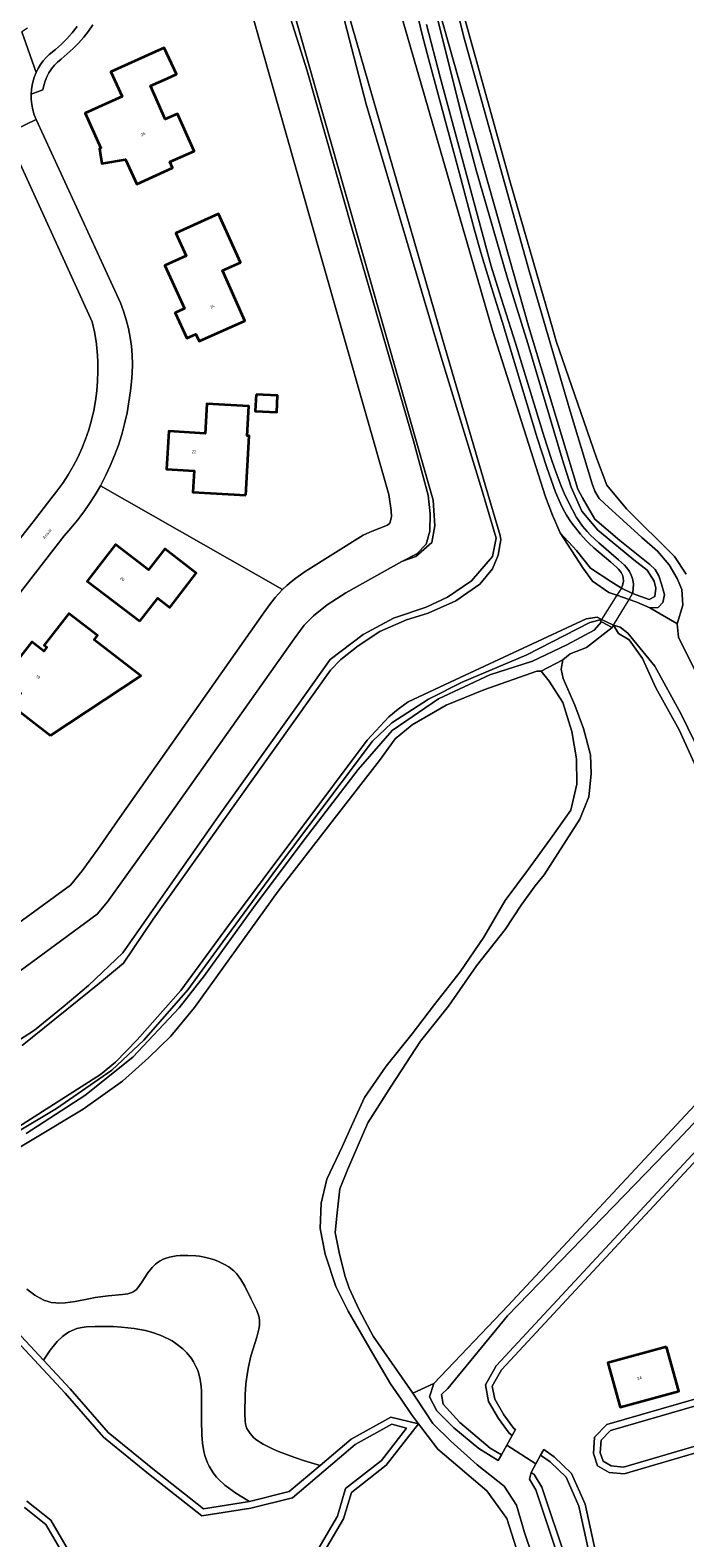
# Model space of a CAD drawing. Header units: metres. Extents: x 229229 to 231729, y 593167 to 595667.
# Tile 168 of 256: x 231423 to 231522, y 593718 to 593946. Entities that reach past the tile are written whole.
import ezdxf
from ezdxf.enums import TextEntityAlignment as Align

# ---------------------------------------------------------------- set-up
doc = ezdxf.new("R2010")
doc.units = ezdxf.units.M
for name, color, linetype, lineweight in [('B-WE-GR-BEPLANTING_CULTUUR_VASTE PLANTENVAK-GV', 90, 'Continuous', 18), ('B-WE-GR-GRAS-GV', 60, 'Continuous', 13), ('B-WE-GR-GROENVOORZIENING-GV', 80, 'Continuous', 18), ('B-WE-KW-KUNSTWERK_DEK-GV', 170, 'Continuous', 18), ('B-WE-OG-BEBOUWING-GV', 7, 'Continuous', 35), ('B-WE-OG-BEBOUWING-T18', 10, 'Continuous', 18), ('B-WE-OG-TERREIN_ERF-GV', 7, 'Continuous', 18), ('B-WE-OG-TOPOGRAFIE-T18', 10, 'Continuous', 18), ('B-WE-OG-WATER-GV', 130, 'Continuous', 18), ('B-WE-OG-WATER_SLOOT-GV', 120, 'Continuous', 18), ('B-WE-VH-VERHARDING_GESLOTEN-GV', 252, 'Continuous', 18), ('B-WE-VH-VERHARDING_HALFVERHARDING-GV', 252, 'Continuous', 18), ('B-WE-VH-VERHARDING_OPEN-GV', 252, 'Continuous', 18)]:
    doc.layers.add(name, color=color, linetype=linetype, lineweight=lineweight)
doc.styles.add('NLCS-ISO-M250-T18', font='NLCS-ISO.ttf', dxfattribs={"height": 0.45})

msp = doc.modelspace()

# ---------------------------------------------------------------- linework, layer by layer
at = {"layer": 'B-WE-GR-BEPLANTING_CULTUUR_VASTE PLANTENVAK-GV'}
for points in [[(231526.174, 593828.284), (231520.709, 593840.385), (231517.165, 593846.75), (231515.149, 593851.19), (231513.108, 593854.016), (231511.512, 593854.956), (231510.776, 593856.194), (231510.565, 593855.842), (231506.669, 593852.813), (231504.206, 593851.888), (231503.091, 593850.951), (231502.835, 593849.553), (231503.134, 593848.154), (231504.891, 593844.111), (231506.226, 593840.594), (231507.297, 593836.57), (231507.408, 593833.697), (231507.023, 593830.233), (231505.653, 593826.85), (231500.297, 593818.412), (231498.899, 593816.741), (231496.78, 593813.807), (231494.351, 593810.17), (231490.063, 593804.664), (231485.786, 593798.533), (231481.548, 593793.243), (231477.155, 593786.45), (231473.621, 593780.885), (231470.52, 593773.759), (231469.374, 593770.887), (231468.965, 593767.273), (231468.658, 593764.272), (231469.306, 593760.999), (231470.166, 593757.605), (231470.768, 593755.858), (231472.286, 593752.596), (231474.387, 593748.583), (231480.409, 593739.935), (231483.604, 593741.396), (231494.848, 593753.224), (231523.728, 593784.254)], [(231422.029, 593755.716), (231423.254, 593754.805), (231423.943, 593754.374), (231424.692, 593754.009), (231425.091, 593753.863), (231425.723, 593753.7), (231426.395, 593753.615), (231426.863, 593753.599), (231427.836, 593753.645), (231429.351, 593753.858), (231431.378, 593754.258), (231432.351, 593754.443), (231434.347, 593754.712), (231436.484, 593754.906), (231437.282, 593755.017), (231437.886, 593755.187), (231438.131, 593755.302), (231438.546, 593755.609), (231438.794, 593755.882), (231439.304, 593756.622), (231440.323, 593758.179), (231440.979, 593758.992), (231441.478, 593759.486), (231441.746, 593759.707), (231442.174, 593759.999), (231442.631, 593760.236), (231442.948, 593760.364), (231443.602, 593760.558), (231444.594, 593760.724), (231445.233, 593760.773), (231446.362, 593760.793), (231447.587, 593760.768), (231448.133, 593760.708), (231449.11, 593760.506), (231450.279, 593760.167), (231450.935, 593759.927), (231451.94, 593759.459), (231452.59, 593759.068), (231452.899, 593758.846), (231453.335, 593758.48), (231453.73, 593758.071), (231454.414, 593757.153), (231454.986, 593756.155), (231455.951, 593754.173), (231456.806, 593752.464), (231457.097, 593751.618), (231457.201, 593751.016), (231457.219, 593750.697), (231457.2, 593750.187), (231457.119, 593749.637), (231456.811, 593748.417), (231455.926, 593745.552), (231455.529, 593743.939), (231455.378, 593743.095), (231455.172, 593741.383), (231455.067, 593739.721), (231455.022, 593736.947), (231455.042, 593735.743), (231455.089, 593735.293), (231455.247, 593734.715), (231455.38, 593734.44), (231455.782, 593733.848), (231456.368, 593733.211), (231456.815, 593732.843), (231457.777, 593732.221), (231459.195, 593731.51), (231460.111, 593731.119), (231462.433, 593730.258), (231463.869, 593729.787), (231466.406, 593729.026), (231471.091, 593733.002), (231477.083, 593736.317), (231481.29, 593735.317), (231480.224, 593736.718), (231478.637, 593739.055), (231477.05, 593741.391), (231474.331, 593746.007), (231470.608, 593752.391), (231468.751, 593756.101), (231467.154, 593761.016), (231466.412, 593764.869), (231466.539, 593768.742), (231467.412, 593772.341), (231469.695, 593777.262), (231471.273, 593780.744), (231473.116, 593784.733), (231476.366, 593789.465), (231480.298, 593794.371), (231483.688, 593798.79), (231487.562, 593803.717), (231491.149, 593808.976), (231494.388, 593814.552), (231497.748, 593819.063), (231501.254, 593823.868), (231504.317, 593828.211), (231505.241, 593832.133), (231505.186, 593835.966), (231504.445, 593840.108), (231503.089, 593844.506), (231501.03, 593847.731), (231499.835, 593849.267), (231499.159, 593849.237), (231491.164, 593846.406), (231485.434, 593844.086), (231480.314, 593841.149), (231477.76, 593839.024), (231475.346, 593835.723), (231468.144, 593826.435), (231460.033, 593815.947), (231447.408, 593798.338), (231443.779, 593794.021), (231440.402, 593790.728), (231436.496, 593787.193), (231430.521, 593782.934), (231407.835, 593769.319)], [(231496.428, 593715.28), (231494.653, 593721.005), (231491.62, 593725.164), (231484.204, 593731.49), (231481.29, 593735.317), (231476.363, 593729.048), (231471.114, 593724.915), (231469.928, 593720.919), (231466.901, 593715.803)]]:
    msp.add_lwpolyline(points, dxfattribs=at)
msp.add_lwpolyline([(231424.542, 593744.951), (231428.569, 593740.622), (231434.339, 593734.007), (231441.061, 593728.51), (231448.746, 593722.447), (231455.718, 593723.548), (231455.427, 593723.713), (231453.644, 593724.819), (231452.516, 593725.618), (231451.973, 593726.048), (231451.108, 593726.837), (231450.727, 593727.245), (231450.217, 593727.877), (231449.586, 593728.882), (231449.329, 593729.414), (231448.929, 593730.546), (231448.784, 593731.149), (231448.585, 593732.397), (231448.483, 593733.643), (231448.44, 593735.838), (231448.44, 593739.079), (231448.422, 593740.272), (231448.381, 593740.944), (231448.24, 593742.011), (231447.966, 593743.109), (231447.765, 593743.657), (231447.604, 593744.018), (231447.218, 593744.725), (231446.916, 593745.182), (231446.211, 593746.056), (231445.602, 593746.665), (231444.571, 593747.491), (231444.009, 593747.857), (231443.418, 593748.188), (231442.171, 593748.753), (231440.867, 593749.196), (231439.985, 593749.429), (231438.236, 593749.765), (231436.346, 593749.967), (231435.085, 593750.027), (231432.38, 593750.052), (231431.036, 593750.013), (231430.326, 593749.919), (231429.591, 593749.738), (231429.213, 593749.604), (231428.44, 593749.234), (231428.045, 593748.991), (231427.439, 593748.541), (231426.61, 593747.764), (231426.186, 593747.292), (231425.539, 593746.469)], close=True, dxfattribs=at)
at = {"layer": 'B-WE-GR-GRAS-GV'}
for points in [[(231414.466, 593789.288), (231423.192, 593794.922), (231427.5, 593798.456), (231431.366, 593801.66), (231436.558, 593806.63), (231451.028, 593827.286), (231462.958, 593844.076), (231467.929, 593851.035), (231472.899, 593854.791), (231477.489, 593857.278), (231482.421, 593858.966), (231485.651, 593860.446), (231489.277, 593862.918), (231492.451, 593866.61), (231493.003, 593869.372), (231490.904, 593876.552), (231484.718, 593896.766), (231473.341, 593935.095), (231467.929, 593956.193)], [(231460.97, 593954.205), (231476.323, 593900.19), (231483.503, 593875.115), (231483.724, 593871.249), (231483.282, 593868.709), (231480.852, 593866.61), (231478.844, 593865.896), (231478.728, 593865.838), (231470.261, 593861.123), (231467.431, 593859.292), (231465.381, 593857.632), (231463.965, 593856.24), (231462.448, 593854.127), (231442.222, 593825.542), (231434.221, 593814.338), (231432.669, 593812.493), (231420.062, 593803.208), (231396.038, 593786.274), (231357.48, 593758.844), (231354.653, 593756.085), (231323.999, 593735.793), (231322.523, 593734.567), (231282.539, 593708.322)], [(231488.249, 593948.13), (231495.185, 593923.139), (231501.568, 593901.042), (231502.084, 593899.21), (231508.167, 593881.561), (231509.754, 593877.434), (231512.718, 593873.836), (231519.993, 593866.599), (231521.738, 593863.917)]]:
    msp.add_lwpolyline(points, dxfattribs=at)
at = {"layer": 'B-WE-GR-GROENVOORZIENING-GV'}
for points in [[(231477.719, 593951.774), (231492.466, 593900.848), (231500.496, 593875.656), (231501.539, 593872.862), (231502.683, 593870.196), (231505.153, 593867.531), (231507.284, 593864.821), (231510.362, 593862.826), (231511.967, 593861.814), (231512.111, 593862.203), (231512.254, 593862.861), (231512.24, 593863.386), (231512.163, 593863.68), (231511.905, 593864.177), (231511.52, 593864.672), (231511.202, 593865), (231510.367, 593865.741), (231507.8, 593867.911), (231507.081, 593868.584), (231506.651, 593869.025), (231505.791, 593870), (231504.824, 593871.206), (231504.333, 593871.869), (231503.651, 593872.88), (231503.078, 593873.889), (231502.731, 593874.61), (231502.012, 593876.364), (231500.673, 593880.075), (231499.948, 593882.251), (231499.221, 593884.553), (231497.508, 593890.261), (231493.93, 593902.17), (231492.77, 593905.888), (231491.356, 593910.438), (231490.699, 593912.641), (231489.743, 593916.025), (231487.449, 593924.578), (231482.839, 593941.775), (231481.832, 593945.651), (231480.611, 593950.693)], [(231482.454, 593947.13), (231484.544, 593939.195), (231488.382, 593925.009), (231491.031, 593915.036), (231492.279, 593910.562), (231493.454, 593906.674), (231495.943, 593898.885), (231500.283, 593884.737), (231501.33, 593881.46), (231501.886, 593879.825), (231502.801, 593877.393), (231503.422, 593875.942), (231504.537, 593873.658), (231505.176, 593872.508), (231505.505, 593871.992), (231506.07, 593871.226), (231506.768, 593870.418), (231507.307, 593869.852), (231508.542, 593868.674), (231511.501, 593866.124), (231512.418, 593865.276), (231512.762, 593864.9), (231513.171, 593864.341), (231513.447, 593863.81), (231513.556, 593863.531), (231513.679, 593863.097), (231513.769, 593862.419), (231513.753, 593861.745), (231513.671, 593861.102), (231513.653, 593861.003), (231516.166, 593860.107), (231517.014, 593860.554), (231517.142, 593861.831), (231516.929, 593862.895), (231515.865, 593864.556), (231513.823, 593866.088), (231511.525, 593868.004), (231508.376, 593870.601), (231505.993, 593873.454), (231504.334, 593877.115), (231503.015, 593881.373), (231497.781, 593898.871), (231494.674, 593908.919), (231489.994, 593925.097), (231487.696, 593933.655), (231483.524, 593950.473)], [(231421.91, 593779.263), (231430.784, 593785.018), (231438.069, 593790.809), (231445.057, 593798.312), (231448.903, 593803.186), (231456.331, 593813.464), (231463.963, 593823.745), (231472.117, 593834.387), (231477.285, 593840.25), (231484.309, 593845.065), (231492.063, 593848.702), (231498.528, 593850.747), (231503.701, 593853.248), (231507.824, 593855.436), (231508.936, 593856.727), (231510.565, 593855.842), (231510.776, 593856.194), (231508.928, 593857.096), (231507.164, 593856.642), (231497.67, 593851.708), (231487.849, 593847.587), (231482.793, 593845.04), (231477.253, 593841.455), (231474.327, 593838.65), (231459.923, 593819.544), (231451.661, 593808.27), (231446.37, 593801.014), (231439.744, 593793.398), (231434.891, 593788.878), (231426.491, 593783.052), (231414.174, 593775.671)], [(231526.096, 593778.248), (231493.837, 593743.505), (231492.432, 593741.029), (231492.794, 593739.063), (231494.19, 593736.694), (231495.705, 593734.632), (231495.929, 593734.447), (231495.442, 593733.568), (231494.624, 593732.09), (231499.006, 593729.257), (231499.726, 593730.572), (231500.232, 593731.439), (231501.806, 593730.338), (231504.418, 593727.814), (231506.495, 593723.17), (231508.01, 593716.173), (231515.805, 593683.244), (231517.613, 593669.938), (231517.613, 593663.654), (231518.433, 593659.427), (231519.348, 593657.023), (231521.184, 593655.683), (231522.167, 593655.882)], [(231420.515, 593749.279), (231424.542, 593744.951), (231425.539, 593746.469), (231426.186, 593747.292), (231426.61, 593747.764), (231427.439, 593748.541), (231428.045, 593748.991), (231428.44, 593749.234), (231429.213, 593749.604), (231429.591, 593749.738), (231430.326, 593749.919), (231431.036, 593750.013), (231432.38, 593750.052), (231435.085, 593750.027), (231436.346, 593749.967), (231438.236, 593749.765), (231439.985, 593749.429), (231440.867, 593749.196), (231442.171, 593748.753), (231443.418, 593748.188), (231444.009, 593747.857), (231444.571, 593747.491), (231445.602, 593746.665), (231446.211, 593746.056), (231446.916, 593745.182), (231447.218, 593744.725), (231447.604, 593744.018), (231447.765, 593743.657), (231447.966, 593743.109), (231448.24, 593742.011), (231448.381, 593740.944), (231448.422, 593740.272), (231448.44, 593739.079), (231448.44, 593735.838), (231448.483, 593733.643), (231448.585, 593732.397), (231448.784, 593731.149), (231448.929, 593730.546), (231449.329, 593729.414), (231449.586, 593728.882), (231450.217, 593727.877), (231450.727, 593727.245), (231451.108, 593726.837), (231451.973, 593726.048), (231452.516, 593725.618), (231453.644, 593724.819), (231455.427, 593723.713), (231455.718, 593723.548), (231461.721, 593725.05), (231466.406, 593729.026), (231463.869, 593729.787), (231462.433, 593730.258), (231460.111, 593731.119), (231459.195, 593731.51), (231457.777, 593732.221), (231456.815, 593732.843), (231456.368, 593733.211), (231455.782, 593733.848), (231455.38, 593734.44), (231455.247, 593734.715), (231455.089, 593735.293), (231455.042, 593735.743), (231455.022, 593736.947), (231455.067, 593739.721), (231455.172, 593741.383), (231455.378, 593743.095), (231455.529, 593743.939), (231455.926, 593745.552), (231456.811, 593748.417), (231457.119, 593749.637), (231457.2, 593750.187), (231457.219, 593750.697), (231457.201, 593751.016), (231457.097, 593751.618), (231456.806, 593752.464), (231455.951, 593754.173), (231454.986, 593756.155), (231454.414, 593757.153), (231453.73, 593758.071), (231453.335, 593758.48), (231452.899, 593758.846), (231452.59, 593759.068), (231451.94, 593759.459), (231450.935, 593759.927), (231450.279, 593760.167), (231449.11, 593760.506), (231448.133, 593760.708), (231447.587, 593760.768), (231446.362, 593760.793), (231445.233, 593760.773), (231444.594, 593760.724), (231443.602, 593760.558), (231442.948, 593760.364), (231442.631, 593760.236), (231442.174, 593759.999), (231441.746, 593759.707), (231441.478, 593759.486), (231440.979, 593758.992), (231440.323, 593758.179), (231439.304, 593756.622), (231438.794, 593755.882), (231438.546, 593755.609), (231438.131, 593755.302), (231437.886, 593755.187), (231437.282, 593755.017), (231436.484, 593754.906), (231434.347, 593754.712), (231432.351, 593754.443), (231431.378, 593754.258), (231429.351, 593753.858), (231427.836, 593753.645), (231426.863, 593753.599), (231426.395, 593753.615), (231425.723, 593753.7), (231425.091, 593753.863), (231424.692, 593754.009), (231423.943, 593754.374), (231423.254, 593754.805), (231422.029, 593755.716)], [(231541.759, 593736.362), (231512.353, 593727.741), (231510.105, 593727.97), (231508.36, 593728.976), (231507.716, 593730.802), (231507.911, 593733.29), (231509.775, 593735.204), (231541.916, 593744.521)], [(231502.684, 593714.274), (231498.997, 593725.311), (231498.053, 593726.916), (231498.286, 593727.941), (231499.006, 593729.257), (231494.624, 593732.09), (231493.805, 593730.611), (231493.312, 593729.781), (231490.368, 593731.56), (231486.615, 593734.718), (231484.033, 593737.293), (231482.936, 593739.414), (231483.604, 593741.396), (231480.409, 593739.935), (231481.039, 593739.03), (231483.44, 593735.38), (231486.149, 593732.674), (231490.12, 593729.119), (231494.232, 593725.883), (231496.065, 593723.005), (231497.285, 593718.889), (231498.501, 593715.28)], [(231427.724, 593715.212), (231424.887, 593720.082), (231421.665, 593722.641)]]:
    msp.add_lwpolyline(points, dxfattribs=at)
msp.add_lwpolyline([(231518.786, 593746.992), (231520.635, 593740.254), (231511.768, 593737.82), (231509.919, 593744.559)], close=True, dxfattribs=at)
at = {"layer": 'B-WE-KW-KUNSTWERK_DEK-GV'}
msp.add_lwpolyline([(231508.928, 593857.096), (231508.754, 593856.827), (231508.936, 593856.727), (231510.565, 593855.842), (231510.776, 593856.194), (231513.113, 593860.101), (231513.653, 593861.003), (231511.967, 593861.814), (231511.28, 593860.747)], close=True, dxfattribs=at)
at = {"layer": 'B-WE-OG-BEBOUWING-GV'}
for points in [[(231443.227, 593938.97), (231444.64, 593939.642), (231442.789, 593943.623), (231441.418, 593942.989), (231434.747, 593939.97), (231436.434, 593936.237), (231430.841, 593933.712), (231433.205, 593928.439), (231433.019, 593928.374), (231433.39, 593926.1), (231436.958, 593926.704), (231438.651, 593922.975), (231444.074, 593925.43), (231443.661, 593926.341), (231447.332, 593927.995), (231444.789, 593933.646), (231442.967, 593932.825), (231440.711, 593937.838)], [(231444.804, 593906.474), (231445.852, 593904.141), (231444.474, 593903.523), (231446.207, 593899.661), (231447.58, 593900.281), (231448.071, 593899.189), (231455.008, 593902.309), (231451.594, 593909.902), (231454.328, 593911.132), (231451.012, 593918.507), (231444.55, 593915.576), (231446.118, 593912.113), (231442.918, 593910.669)], [(231455.13, 593875.883), (231455.654, 593884.865), (231455.354, 593884.882), (231455.616, 593889.373), (231449.259, 593889.744), (231448.997, 593885.243), (231443.488, 593885.564), (231443.147, 593879.817), (231447.331, 593879.588), (231447.156, 593876.339)], [(231456.707, 593891.134), (231456.578, 593888.605), (231459.831, 593888.439), (231459.96, 593890.968)], [(231439.097, 593856.803), (231441.818, 593860.311), (231443.631, 593858.905), (231447.648, 593864.085), (231442.878, 593867.749), (231440.435, 593864.569), (231435.418, 593868.423), (231431.16, 593862.87)], [(231425.596, 593839.536), (231439.269, 593848.535), (231432.224, 593854), (231432.726, 593854.647), (231428.395, 593858.007), (231424.653, 593853.183), (231425.048, 593852.877), (231424.588, 593852.284), (231422.771, 593853.694), (231418.373, 593848.025), (231421.107, 593845.904), (231420.721, 593845.406), (231420.31, 593845.725), (231419.298, 593844.421)], [(231518.786, 593746.992), (231509.919, 593744.559), (231511.768, 593737.82), (231520.635, 593740.254)]]:
    msp.add_lwpolyline(points, close=True, dxfattribs=at)
at = {"layer": 'B-WE-OG-TERREIN_ERF-GV'}
for points in [[(231431.991, 593947.097), (231431.336, 593946.133), (231430.619, 593945.214), (231429.843, 593944.344), (231429.012, 593943.527), (231427.201, 593941.912), (231426.672, 593941.464), (231426.188, 593940.967), (231425.755, 593940.426), (231425.375, 593939.846), (231425.054, 593939.231), (231424.793, 593938.589), (231424.595, 593937.924), (231424.462, 593937.244), (231422.688, 593936.615), (231422.692, 593935.819), (231422.77, 593935.027), (231422.922, 593934.246), (231423.146, 593933.482), (231423.44, 593932.743), (231436.193, 593905), (231436.659, 593903.727), (231437.057, 593902.431), (231437.386, 593901.116), (231437.644, 593899.785), (231437.832, 593898.442), (231437.948, 593897.091), (231437.993, 593895.736), (231437.966, 593894.381), (231437.867, 593893.029), (231437.696, 593891.684), (231437.476, 593890.013), (231437.183, 593888.353), (231436.817, 593886.708), (231436.38, 593885.081), (231435.871, 593883.474), (231435.292, 593881.891), (231434.644, 593880.336), (231433.928, 593878.81), (231433.146, 593877.317), (231460.705, 593861.591), (231461.342, 593862.2), (231462.004, 593862.782), (231462.689, 593863.336), (231463.397, 593863.86), (231464.127, 593864.354), (231472.892, 593869.853), (231474.264, 593870.468), (231476.563, 593871.361), (231476.914, 593871.654), (231477.193, 593872.604), (231477.152, 593873.599), (231476.795, 593875.989), (231466.354, 593912.641), (231455.19, 593951.953)], [(231417.17, 593864.543), (231422.979, 593871.858), (231425.63, 593875.325), (231426.568, 593876.499), (231427.448, 593877.717), (231428.266, 593878.977), (231429.021, 593880.276), (231429.712, 593881.611), (231430.335, 593882.978), (231430.891, 593884.374), (231431.377, 593885.796), (231431.792, 593887.24), (231432.136, 593888.703), (231432.407, 593890.181), (231432.605, 593891.67), (231432.729, 593893.168), (231432.78, 593894.669), (231432.756, 593896.172), (231432.658, 593897.671), (231432.487, 593899.164), (231432.242, 593900.646), (231431.924, 593902.115), (231418.931, 593930.604)]]:
    msp.add_lwpolyline(points, dxfattribs=at)
for points in [[(231443.661, 593926.341), (231444.074, 593925.43), (231438.651, 593922.975), (231436.958, 593926.704), (231433.39, 593926.1), (231433.019, 593928.374), (231433.205, 593928.439), (231430.841, 593933.712), (231436.434, 593936.237), (231434.747, 593939.97), (231441.418, 593942.989), (231442.789, 593943.623), (231444.64, 593939.642), (231443.227, 593938.97), (231440.711, 593937.838), (231442.967, 593932.825), (231444.789, 593933.646), (231447.332, 593927.995)], [(231448.071, 593899.189), (231447.58, 593900.281), (231446.207, 593899.661), (231444.474, 593903.523), (231445.852, 593904.141), (231444.804, 593906.474), (231442.918, 593910.669), (231446.118, 593912.113), (231444.55, 593915.576), (231451.012, 593918.507), (231454.328, 593911.132), (231451.594, 593909.902), (231455.008, 593902.309)], [(231455.354, 593884.882), (231455.654, 593884.865), (231455.13, 593875.883), (231447.156, 593876.339), (231447.331, 593879.588), (231443.147, 593879.817), (231443.488, 593885.564), (231448.997, 593885.243), (231449.259, 593889.744), (231455.616, 593889.373)], [(231456.578, 593888.605), (231456.707, 593891.134), (231459.96, 593890.968), (231459.831, 593888.439)], [(231458.089, 593858.411), (231458.1, 593858.417), (231458.57, 593859.092), (231459.066, 593859.748), (231459.588, 593860.384), (231460.135, 593860.998), (231460.705, 593861.591), (231433.146, 593877.317), (231432.363, 593875.965), (231431.525, 593874.647), (231430.634, 593873.363), (231429.692, 593872.118), (231428.7, 593870.911), (231427.659, 593869.746), (231423.333, 593864.138), (231389.824, 593820.966), (231411.132, 593804.252), (231415.91, 593807.628), (231428.61, 593816.866), (231430.388, 593819.049), (231432.759, 593822.313), (231436.097, 593827.103)], [(231439.097, 593856.803), (231431.16, 593862.87), (231435.418, 593868.423), (231440.435, 593864.569), (231442.878, 593867.749), (231447.648, 593864.085), (231443.631, 593858.905), (231441.818, 593860.311)], [(231425.596, 593839.536), (231419.298, 593844.421), (231420.31, 593845.725), (231420.721, 593845.406), (231421.107, 593845.904), (231418.373, 593848.025), (231422.771, 593853.694), (231424.588, 593852.284), (231425.048, 593852.877), (231424.653, 593853.183), (231428.395, 593858.007), (231432.726, 593854.647), (231432.224, 593854), (231439.269, 593848.535)]]:
    msp.add_lwpolyline(points, close=True, dxfattribs=at)
at = {"layer": 'B-WE-OG-WATER-GV'}
for points in [[(231468.106, 593957.699), (231484.891, 593899.495), (231491.362, 593877.443), (231493.644, 593869.795), (231493.737, 593869.145), (231493.623, 593868.583), (231493.308, 593866.801), (231492.436, 593864.74), (231490.538, 593862.429), (231486.934, 593859.895), (231482.746, 593858.011), (231479.467, 593857.004), (231475.431, 593855.244), (231472.152, 593853.067), (231469.522, 593851.021), (231467.931, 593849.429), (231453.859, 593829.562), (231441.152, 593811.728), (231436.64, 593805.068), (231433.014, 593802.008), (231421.298, 593792.589)], [(231420.062, 593803.208), (231432.669, 593812.493), (231434.221, 593814.338), (231442.222, 593825.542), (231462.448, 593854.127), (231463.965, 593856.24), (231465.381, 593857.632), (231467.431, 593859.292), (231470.261, 593861.123), (231478.728, 593865.838), (231478.844, 593865.896), (231481.035, 593866.992), (231482.444, 593868.487), (231482.999, 593870.452), (231483.042, 593873.059), (231482.743, 593875.921), (231480.486, 593884.118), (231471.222, 593916.164), (231464.418, 593940.108), (231460.006, 593954.193)], [(231455.19, 593951.953), (231466.354, 593912.641), (231476.795, 593875.989), (231477.152, 593873.599), (231477.193, 593872.604), (231476.914, 593871.654), (231476.563, 593871.361), (231474.264, 593870.468), (231472.892, 593869.853), (231464.127, 593864.354), (231463.397, 593863.86), (231462.689, 593863.336), (231462.004, 593862.782), (231461.342, 593862.2), (231460.705, 593861.591), (231460.135, 593860.998), (231459.588, 593860.384), (231459.066, 593859.748), (231458.57, 593859.092), (231458.1, 593858.417), (231458.089, 593858.411), (231436.097, 593827.103), (231432.759, 593822.313), (231430.388, 593819.049), (231428.61, 593816.866), (231415.91, 593807.628)], [(231528.33, 593838.885), (231520.614, 593854.398), (231520.411, 593856.421), (231520.358, 593856.452), (231516.282, 593858.839), (231514.27, 593859.693), (231513.113, 593860.101), (231511.28, 593860.747), (231510.062, 593861.177), (231507.588, 593862.884), (231506.101, 593864.871), (231502.683, 593870.196), (231501.539, 593872.862), (231500.496, 593875.656), (231492.466, 593900.848), (231477.719, 593951.774)], [(231484.334, 593949.483), (231497.95, 593901.314), (231505.348, 593876.803), (231506.052, 593875.48), (231507.95, 593872.257), (231511.726, 593869.056), (231516.282, 593865.412), (231517.062, 593864.632), (231517.623, 593863.668), (231518.062, 593862.278), (231518.5, 593860.79), (231518.22, 593859.656), (231517.537, 593858.9), (231516.282, 593858.839), (231520.358, 593856.452), (231520.411, 593856.421), (231521.27, 593859.259), (231521.12, 593861.612), (231520.402, 593863.258), (231519.17, 593865.349), (231517.415, 593867.403), (231515.026, 593869.495), (231509.421, 593874.629), (231508.605, 593875.41), (231507.959, 593876.495), (231507.556, 593877.592), (231504.225, 593888.631), (231498.053, 593909.655), (231488.061, 593945.433), (231487.269, 593948.702)], [(231420.19, 593779.943), (231433.149, 593788.222), (231435.41, 593790.079), (231438.716, 593793.429), (231445.336, 593800.893), (231452.547, 593810.774), (231473.515, 593838.788), (231476.796, 593842.36), (231478.185, 593843.482), (231479.708, 593844.599), (231487.583, 593848.31), (231506.638, 593857.2), (231508.286, 593857.415), (231508.928, 593857.096), (231510.776, 593856.194), (231511.792, 593855.904), (231512.933, 593854.996), (231517.038, 593849.993), (231520.982, 593842.759), (231525.996, 593832.482)], [(231528.39, 593786.678), (231520.389, 593778.148), (231494.75, 593751.647), (231485.679, 593740.665), (231484.759, 593739.744), (231485.022, 593738.298), (231487.519, 593735.536), (231492.099, 593731.627), (231493.805, 593730.611), (231494.624, 593732.09), (231495.442, 593733.568), (231494.997, 593733.907), (231493.354, 593736.143), (231491.842, 593738.708), (231491.382, 593741.206), (231493.025, 593744.1), (231525.343, 593778.907)], [(231466.065, 593716.354), (231469.004, 593721.322), (231470.246, 593725.505), (231475.648, 593729.757), (231479.437, 593734.659), (231477.216, 593735.247), (231471.663, 593732.175), (231462.19, 593724.136), (231455.918, 593722.567), (231448.47, 593721.391), (231440.435, 593727.731), (231433.64, 593733.286), (231427.826, 593739.953), (231419.792, 593748.587)], [(231542.196, 593743.561), (231510.307, 593734.317), (231508.879, 593732.851), (231508.729, 593730.935), (231509.18, 593729.657), (231510.419, 593728.943), (231512.26, 593728.755), (231541.482, 593737.323)], [(231507.035, 593715.952), (231505.539, 593722.856), (231503.584, 593727.229), (231501.168, 593729.564), (231499.726, 593730.572), (231499.006, 593729.257), (231498.286, 593727.941), (231498.785, 593727.644), (231499.912, 593725.728), (231503.641, 593714.565)], [(231422.035, 593723.624), (231425.656, 593720.748), (231428.68, 593715.557)]]:
    msp.add_lwpolyline(points, dxfattribs=at)
at = {"layer": 'B-WE-OG-WATER_SLOOT-GV'}
for points in [[(231467.929, 593956.193), (231473.341, 593935.095), (231484.718, 593896.766), (231490.904, 593876.552), (231493.003, 593869.372), (231492.451, 593866.61), (231489.277, 593862.918), (231485.651, 593860.446), (231482.421, 593858.966), (231477.489, 593857.278), (231472.899, 593854.791), (231467.929, 593851.035), (231462.958, 593844.076), (231451.028, 593827.286), (231436.558, 593806.63), (231431.366, 593801.66), (231427.5, 593798.456), (231423.192, 593794.922), (231414.466, 593789.288)], [(231421.298, 593792.589), (231433.014, 593802.008), (231436.64, 593805.068), (231441.152, 593811.728), (231453.859, 593829.562), (231467.931, 593849.429), (231469.522, 593851.021), (231472.152, 593853.067), (231475.431, 593855.244), (231479.467, 593857.004), (231482.746, 593858.011), (231486.934, 593859.895), (231490.538, 593862.429), (231492.436, 593864.74), (231493.308, 593866.801), (231493.623, 593868.583), (231493.737, 593869.145), (231493.644, 593869.795), (231491.362, 593877.443), (231484.891, 593899.495), (231468.106, 593957.699)], [(231460.006, 593954.193), (231464.418, 593940.108), (231471.222, 593916.164), (231480.486, 593884.118), (231482.743, 593875.921), (231483.042, 593873.059), (231482.999, 593870.452), (231482.444, 593868.487), (231481.035, 593866.992), (231478.844, 593865.896), (231480.852, 593866.61), (231483.282, 593868.709), (231483.724, 593871.249), (231483.503, 593875.115), (231476.323, 593900.19), (231460.97, 593954.205)], [(231483.524, 593950.473), (231487.696, 593933.655), (231489.994, 593925.097), (231494.674, 593908.919), (231497.781, 593898.871), (231503.015, 593881.373), (231504.334, 593877.115), (231505.993, 593873.454), (231508.376, 593870.601), (231511.525, 593868.004), (231513.823, 593866.088), (231515.865, 593864.556), (231516.929, 593862.895), (231517.142, 593861.831), (231517.014, 593860.554), (231516.166, 593860.107), (231513.653, 593861.003), (231511.967, 593861.814), (231510.362, 593862.826), (231507.284, 593864.821), (231505.153, 593867.531), (231502.683, 593870.196), (231506.101, 593864.871), (231507.588, 593862.884), (231510.062, 593861.177), (231511.28, 593860.747), (231513.113, 593860.101), (231514.27, 593859.693), (231516.282, 593858.839), (231517.537, 593858.9), (231518.22, 593859.656), (231518.5, 593860.79), (231518.062, 593862.278), (231517.623, 593863.668), (231517.062, 593864.632), (231516.282, 593865.412), (231511.726, 593869.056), (231507.95, 593872.257), (231506.052, 593875.48), (231505.348, 593876.803), (231497.95, 593901.314), (231484.334, 593949.483)], [(231487.269, 593948.702), (231488.061, 593945.433), (231498.053, 593909.655), (231504.225, 593888.631), (231507.556, 593877.592), (231507.959, 593876.495), (231508.605, 593875.41), (231509.421, 593874.629), (231515.026, 593869.495), (231517.415, 593867.403), (231519.17, 593865.349), (231520.402, 593863.258), (231521.12, 593861.612), (231521.27, 593859.259), (231520.411, 593856.421), (231520.614, 593854.398), (231528.33, 593838.885)], [(231521.738, 593863.917), (231519.993, 593866.599), (231512.718, 593873.836), (231509.754, 593877.434), (231508.167, 593881.561), (231502.084, 593899.21), (231501.568, 593901.042), (231495.185, 593923.139), (231488.249, 593948.13)], [(231414.174, 593775.671), (231426.491, 593783.052), (231434.891, 593788.878), (231439.744, 593793.398), (231446.37, 593801.014), (231451.661, 593808.27), (231459.923, 593819.544), (231474.327, 593838.65), (231477.253, 593841.455), (231482.793, 593845.04), (231487.849, 593847.587), (231497.67, 593851.708), (231507.164, 593856.642), (231508.928, 593857.096), (231508.286, 593857.415), (231506.638, 593857.2), (231487.583, 593848.31), (231479.708, 593844.599), (231478.185, 593843.482), (231476.796, 593842.36), (231473.515, 593838.788), (231452.547, 593810.774), (231445.336, 593800.893), (231438.716, 593793.429), (231435.41, 593790.079), (231433.149, 593788.222), (231420.19, 593779.943)], [(231523.728, 593784.254), (231494.848, 593753.224), (231483.604, 593741.396), (231482.936, 593739.414), (231484.033, 593737.293), (231486.615, 593734.718), (231490.368, 593731.56), (231493.312, 593729.781), (231493.805, 593730.611), (231492.099, 593731.627), (231487.519, 593735.536), (231485.022, 593738.298), (231484.759, 593739.744), (231485.679, 593740.665), (231494.75, 593751.647), (231520.389, 593778.148), (231528.39, 593786.678)], [(231419.792, 593748.587), (231427.826, 593739.953), (231433.64, 593733.286), (231440.435, 593727.731), (231448.47, 593721.391), (231455.918, 593722.567), (231462.19, 593724.136), (231471.663, 593732.175), (231477.216, 593735.247), (231479.437, 593734.659), (231475.648, 593729.757), (231470.246, 593725.505), (231469.004, 593721.322), (231466.065, 593716.354)], [(231466.901, 593715.803), (231469.928, 593720.919), (231471.114, 593724.915), (231476.363, 593729.048), (231481.29, 593735.317), (231477.083, 593736.317), (231471.091, 593733.002), (231466.406, 593729.026), (231461.721, 593725.05), (231455.718, 593723.548), (231448.746, 593722.447), (231441.061, 593728.51), (231434.339, 593734.007), (231428.569, 593740.622), (231424.542, 593744.951), (231420.515, 593749.279)], [(231541.916, 593744.521), (231509.775, 593735.204), (231507.911, 593733.29), (231507.716, 593730.802), (231508.36, 593728.976), (231510.105, 593727.97), (231512.353, 593727.741), (231541.759, 593736.362)], [(231541.482, 593737.323), (231512.26, 593728.755), (231510.419, 593728.943), (231509.18, 593729.657), (231508.729, 593730.935), (231508.879, 593732.851), (231510.307, 593734.317), (231542.196, 593743.561)], [(231503.641, 593714.565), (231499.912, 593725.728), (231498.785, 593727.644), (231498.286, 593727.941), (231498.053, 593726.916), (231498.997, 593725.311), (231502.684, 593714.274)], [(231428.68, 593715.557), (231425.656, 593720.748), (231422.035, 593723.624)], [(231421.665, 593722.641), (231424.887, 593720.082), (231427.724, 593715.212)]]:
    msp.add_lwpolyline(points, dxfattribs=at)
for points in [[(231510.776, 593856.194), (231511.512, 593854.956), (231513.108, 593854.016), (231515.149, 593851.19), (231517.165, 593846.75), (231520.709, 593840.385), (231526.174, 593828.284), (231527.199, 593828.637), (231525.996, 593832.482), (231520.982, 593842.759), (231517.038, 593849.993), (231512.933, 593854.996), (231511.792, 593855.904)], [(231535.203, 593831.395), (231533.935, 593830.958), (231532.926, 593828.55), (231537.757, 593797.939), (231537.898, 593795.018), (231536.32, 593792.19), (231525.343, 593778.907), (231493.025, 593744.1), (231491.382, 593741.206), (231491.842, 593738.708), (231493.354, 593736.143), (231494.997, 593733.907), (231495.442, 593733.568), (231495.929, 593734.447), (231495.705, 593734.632), (231494.19, 593736.694), (231492.794, 593739.063), (231492.432, 593741.029), (231493.837, 593743.505), (231526.096, 593778.248), (231537.149, 593791.624), (231538.91, 593794.781), (231538.753, 593798.042), (231533.958, 593828.426)], [(231522.167, 593655.882), (231521.184, 593655.683), (231519.348, 593657.023), (231518.433, 593659.427), (231517.613, 593663.654), (231517.613, 593669.938), (231515.805, 593683.244), (231508.01, 593716.173), (231506.495, 593723.17), (231504.418, 593727.814), (231501.806, 593730.338), (231500.232, 593731.439), (231499.726, 593730.572), (231501.168, 593729.564), (231503.584, 593727.229), (231505.539, 593722.856), (231507.035, 593715.952), (231514.821, 593683.061), (231516.613, 593669.871), (231516.613, 593663.558), (231517.467, 593659.152), (231518.519, 593656.39), (231520.951, 593654.615), (231522.399, 593654.909)]]:
    msp.add_lwpolyline(points, close=True, dxfattribs=at)
at = {"layer": 'B-WE-VH-VERHARDING_GESLOTEN-GV'}
for points in [[(231422.114, 593946.599), (231421.249, 593946.06), (231423.452, 593939.886), (231423.754, 593940.491), (231424.101, 593941.07), (231424.492, 593941.621), (231424.925, 593942.141), (231425.396, 593942.625), (231426.345, 593943.357), (231427.247, 593944.146), (231428.097, 593944.99), (231428.893, 593945.886), (231429.631, 593946.83)], [(231418.931, 593930.604), (231423.44, 593932.743), (231423.146, 593933.482), (231422.922, 593934.246), (231422.77, 593935.027), (231422.692, 593935.819), (231422.688, 593936.615), (231422.738, 593937.289), (231422.841, 593937.957), (231422.994, 593938.615), (231423.199, 593939.259), (231423.452, 593939.886), (231421.249, 593946.06)]]:
    msp.add_lwpolyline(points, dxfattribs=at)
at = {"layer": 'B-WE-VH-VERHARDING_HALFVERHARDING-GV'}
for points in [[(231480.611, 593950.693), (231481.832, 593945.651), (231482.839, 593941.775), (231487.449, 593924.578), (231489.743, 593916.025), (231490.699, 593912.641), (231491.356, 593910.438), (231492.77, 593905.888), (231493.93, 593902.17), (231497.508, 593890.261), (231499.221, 593884.553), (231499.948, 593882.251), (231500.673, 593880.075), (231502.012, 593876.364), (231502.731, 593874.61), (231503.078, 593873.889), (231503.651, 593872.88), (231504.333, 593871.869), (231504.824, 593871.206), (231505.791, 593870), (231506.651, 593869.025), (231507.081, 593868.584), (231507.8, 593867.911), (231510.367, 593865.741), (231511.202, 593865), (231511.52, 593864.672), (231511.905, 593864.177), (231512.163, 593863.68), (231512.24, 593863.386), (231512.254, 593862.861), (231512.111, 593862.203), (231511.967, 593861.814), (231513.653, 593861.003), (231513.671, 593861.102), (231513.753, 593861.745), (231513.769, 593862.419), (231513.679, 593863.097), (231513.556, 593863.531), (231513.447, 593863.81), (231513.171, 593864.341), (231512.762, 593864.9), (231512.418, 593865.276), (231511.501, 593866.124), (231508.542, 593868.674), (231507.307, 593869.852), (231506.768, 593870.418), (231506.07, 593871.226), (231505.505, 593871.992), (231505.176, 593872.508), (231504.537, 593873.658), (231503.422, 593875.942), (231502.801, 593877.393), (231501.886, 593879.825), (231501.33, 593881.46), (231500.283, 593884.737), (231495.943, 593898.885), (231493.454, 593906.674), (231492.279, 593910.562), (231491.031, 593915.036), (231488.382, 593925.009), (231484.544, 593939.195), (231482.454, 593947.13)], [(231407.835, 593769.319), (231430.521, 593782.934), (231436.496, 593787.193), (231440.402, 593790.728), (231443.779, 593794.021), (231447.408, 593798.338), (231460.033, 593815.947), (231468.144, 593826.435), (231475.346, 593835.723), (231477.76, 593839.024), (231480.314, 593841.149), (231485.434, 593844.086), (231491.164, 593846.406), (231499.159, 593849.237), (231499.835, 593849.267), (231503.091, 593850.951), (231504.206, 593851.888), (231506.669, 593852.813), (231510.565, 593855.842), (231508.936, 593856.727), (231507.824, 593855.436), (231503.701, 593853.248), (231498.528, 593850.747), (231492.063, 593848.702), (231484.309, 593845.065), (231477.285, 593840.25), (231472.117, 593834.387), (231463.963, 593823.745), (231456.331, 593813.464), (231448.903, 593803.186), (231445.057, 593798.312), (231438.069, 593790.809), (231430.784, 593785.018), (231421.91, 593779.263)], [(231498.501, 593715.28), (231497.285, 593718.889), (231496.065, 593723.005), (231494.232, 593725.883), (231490.12, 593729.119), (231486.149, 593732.674), (231483.44, 593735.38), (231481.039, 593739.03), (231480.409, 593739.935), (231474.387, 593748.583), (231472.286, 593752.596), (231470.768, 593755.858), (231470.166, 593757.605), (231469.306, 593760.999), (231468.658, 593764.272), (231468.965, 593767.273), (231469.374, 593770.887), (231470.52, 593773.759), (231473.621, 593780.885), (231477.155, 593786.45), (231481.548, 593793.243), (231485.786, 593798.533), (231490.063, 593804.664), (231494.351, 593810.17), (231496.78, 593813.807), (231498.899, 593816.741), (231500.297, 593818.412), (231505.653, 593826.85), (231507.023, 593830.233), (231507.408, 593833.697), (231507.297, 593836.57), (231506.226, 593840.594), (231504.891, 593844.111), (231503.134, 593848.154), (231502.835, 593849.553), (231503.091, 593850.951), (231499.835, 593849.267), (231501.03, 593847.731), (231503.089, 593844.506), (231504.445, 593840.108), (231505.186, 593835.966), (231505.241, 593832.133), (231504.317, 593828.211), (231501.254, 593823.868), (231497.748, 593819.063), (231494.388, 593814.552), (231491.149, 593808.976), (231487.562, 593803.717), (231483.688, 593798.79), (231480.298, 593794.371), (231476.366, 593789.465), (231473.116, 593784.733), (231471.273, 593780.744), (231469.695, 593777.262), (231467.412, 593772.341), (231466.539, 593768.742), (231466.412, 593764.869), (231467.154, 593761.016), (231468.751, 593756.101), (231470.608, 593752.391), (231474.331, 593746.007), (231477.05, 593741.391), (231478.637, 593739.055), (231480.224, 593736.718), (231481.29, 593735.317), (231484.204, 593731.49), (231491.62, 593725.164), (231494.653, 593721.005), (231496.428, 593715.28)]]:
    msp.add_lwpolyline(points, dxfattribs=at)
msp.add_lwpolyline([(231510.776, 593856.194), (231513.113, 593860.101), (231513.653, 593861.003), (231511.967, 593861.814), (231511.28, 593860.747), (231508.928, 593857.096), (231508.754, 593856.827), (231508.936, 593856.727), (231510.565, 593855.842)], close=True, dxfattribs=at)
at = {"layer": 'B-WE-VH-VERHARDING_OPEN-GV'}
for points in [[(231429.631, 593946.83), (231428.893, 593945.886), (231428.097, 593944.99), (231427.247, 593944.146), (231426.345, 593943.357), (231425.396, 593942.625), (231424.925, 593942.141), (231424.492, 593941.621), (231424.101, 593941.07), (231423.754, 593940.491), (231423.452, 593939.886), (231423.199, 593939.259), (231422.994, 593938.615), (231422.841, 593937.957), (231422.738, 593937.289), (231422.688, 593936.615), (231424.462, 593937.244), (231424.595, 593937.924), (231424.793, 593938.589), (231425.054, 593939.231), (231425.375, 593939.846), (231425.755, 593940.426), (231426.188, 593940.967), (231426.672, 593941.464), (231427.201, 593941.912), (231429.012, 593943.527), (231429.843, 593944.344), (231430.619, 593945.214), (231431.336, 593946.133), (231431.991, 593947.097)], [(231389.824, 593820.966), (231423.333, 593864.138), (231427.659, 593869.746), (231428.7, 593870.911), (231429.692, 593872.118), (231430.634, 593873.363), (231431.525, 593874.647), (231432.363, 593875.965), (231433.146, 593877.317), (231433.928, 593878.81), (231434.644, 593880.336), (231435.292, 593881.891), (231435.871, 593883.474), (231436.38, 593885.081), (231436.817, 593886.708), (231437.183, 593888.353), (231437.476, 593890.013), (231437.696, 593891.684), (231437.867, 593893.029), (231437.966, 593894.381), (231437.993, 593895.736), (231437.948, 593897.091), (231437.832, 593898.442), (231437.644, 593899.785), (231437.386, 593901.116), (231437.057, 593902.431), (231436.659, 593903.727), (231436.193, 593905), (231423.44, 593932.743), (231418.931, 593930.604), (231431.924, 593902.115), (231432.242, 593900.646), (231432.487, 593899.164), (231432.658, 593897.671), (231432.756, 593896.172), (231432.78, 593894.669), (231432.729, 593893.168), (231432.605, 593891.67), (231432.407, 593890.181), (231432.136, 593888.703), (231431.792, 593887.24), (231431.377, 593885.796), (231430.891, 593884.374), (231430.335, 593882.978), (231429.712, 593881.611), (231429.021, 593880.276), (231428.266, 593878.977), (231427.448, 593877.717), (231426.568, 593876.499), (231425.63, 593875.325), (231422.979, 593871.858), (231417.17, 593864.543)]]:
    msp.add_lwpolyline(points, dxfattribs=at)

# ---------------------------------------------------------------- texts
at = {"layer": 'B-WE-OG-BEBOUWING-T18', "style": 'NLCS-ISO-M250-T18'}
for s, rotation, p in [('26', 24.2, (231439.606, 593930.547)), ('24', 24.2, (231450.082, 593904.47)), ('22', 356.7, (231447.31, 593882.454)), ('20', 322.7, (231436.463, 593863.213)), ('18', 322.2, (231423.732, 593848.408)), ('2A', 15.3, (231514.701, 593742.248))]:
    msp.add_text(s, height=0.45, rotation=rotation, dxfattribs=at).set_placement(p, align=Align.MIDDLE)
at = {"layer": 'B-WE-OG-TOPOGRAFIE-T18', "style": 'NLCS-ISO-M250-T18'}
msp.add_text('Aewal', height=0.45, rotation=52.3, dxfattribs=at).set_placement((231425.07, 593870.043), align=Align.MIDDLE)

doc.saveas('drawing.dxf')
